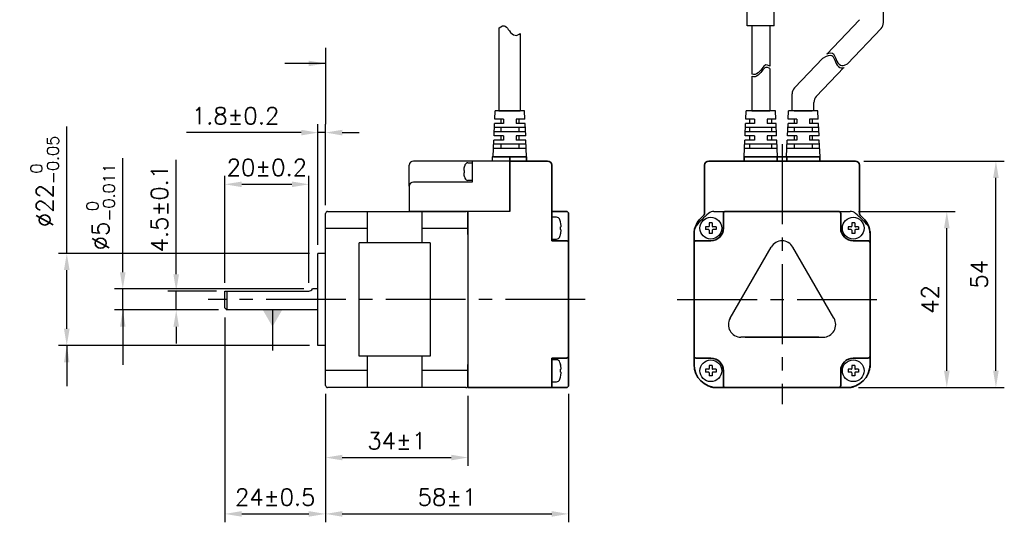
# Model space of a CAD drawing. Header units: millimetres. Extents: x 0 to 594, y 0 to 420.
# Tile 3 of 5: x 226 to 461, y 125 to 245. Entities that reach past the tile are written whole.
import ezdxf

# ---------------------------------------------------------------- set-up
doc = ezdxf.new("R2010")
doc.units = ezdxf.units.MM
doc.header["$PDSIZE"] = -1
doc.linetypes.add('CENTER2', pattern=[28.575, 19.05, -3.175, 3.175, -3.175])
doc.layers.add('Visible (ISO)', color=7, linetype='Continuous', lineweight=50)
doc.styles.get("Standard").update_dxf_attribs({"font": 'txt.shx', "bigfont": 'whgtxt.shx'})
doc.dimstyles.new('2배', dxfattribs={"dimscale": 2, "dimtxt": 2, "dimasz": 2, "dimexe": 1, "dimexo": 1, "dimgap": 1, "dimtad": 1, "dimdec": 3, "dimzin": 9, "dimdsep": 46, "dimtxsty": 'Standard', "dimcen": 0, "dimclrd": 8, "dimclre": 8, "dimclrt": 3, "dimadec": 3, "dimazin": 2, "dimtfac": 1, "dimtdec": 3, "dimtmove": 0, "dimatfit": 3, "dimfxl": 0, "dimtolj": 1, "dimtzin": 1, "dimarcsym": 0})
doc.dimstyles.new('ISO-25', dxfattribs={"dimtxt": 2.5, "dimasz": 2.5, "dimexe": 1.25, "dimexo": 0.625, "dimtad": 1, "dimtxsty": 'Standard', "dimcen": 2.5, "dimadec": 0, "dimazin": 0, "dimtfac": 1, "dimtmove": 0, "dimatfit": 3, "dimfxl": 0, "dimarcsym": 0})

# ---------------------------------------------------------------- blocks, each defined once
blk = doc.blocks.new('*D6')
at = {"color": 8, "lineweight": -2}
for p, q in [((297.16, 191.13), (297.16, 219.93)), ((298.96, 200.63), (298.96, 219.93)), ((293.16, 217.93), (265.82, 217.93)), ((298.96, 217.93), (297.16, 217.93)), ((302.96, 217.93), (306.96, 217.93))]:
    blk.add_line(p, q, dxfattribs=at)
at = {"color": 8}
for points in [[(293.16, 218.6), (293.16, 217.26), (297.16, 217.93)], [(302.96, 218.6), (302.96, 217.26), (298.96, 217.93)]]:
    blk.add_solid(points, dxfattribs=at)
at = {"layer": 'Defpoints', "color": 0}
for p in [(298.96, 217.93), (298.96, 198.63), (297.16, 189.13)]:
    blk.add_point(p, dxfattribs=at)
at = {"color": 3, "insert": (277.49, 221.93), "char_height": 4, "attachment_point": 5}
blk.add_mtext('\\A1;1.8±0.2', dxfattribs=at)
blk = doc.blocks.new('*D7')
at = {"color": 8, "lineweight": -2}
for p, q in [((274.96, 173.82), (274.96, 124.98)), ((298.96, 155.32), (298.96, 124.98)), ((278.96, 126.98), (294.96, 126.98))]:
    blk.add_line(p, q, dxfattribs=at)
at = {"color": 8}
for points in [[(278.96, 127.65), (278.96, 126.32), (274.96, 126.98)], [(294.96, 127.65), (294.96, 126.32), (298.96, 126.98)]]:
    blk.add_solid(points, dxfattribs=at)
at = {"layer": 'Defpoints', "color": 0}
for p in [(274.96, 175.82), (298.96, 157.32), (298.96, 126.98)]:
    blk.add_point(p, dxfattribs=at)
at = {"color": 3, "insert": (286.96, 130.98), "char_height": 4, "attachment_point": 5}
blk.add_mtext('\\A1;24±0.5', dxfattribs=at)
blk = doc.blocks.new('*D8')
at = {"color": 8, "lineweight": -2}
for p, q in [((237.21, 189.13), (237.21, 219.4)), ((295.16, 189.13), (235.21, 189.13)), ((237.21, 171.13), (237.21, 185.13)), ((295.16, 167.13), (235.21, 167.13))]:
    blk.add_line(p, q, dxfattribs=at)
at = {"color": 8}
for points in [[(236.54, 185.13), (237.88, 185.13), (237.21, 189.13)], [(236.54, 171.13), (237.88, 171.13), (237.21, 167.13)]]:
    blk.add_solid(points, dxfattribs=at)
at = {"layer": 'Defpoints', "color": 0}
for p in [(237.21, 189.13), (297.16, 189.13), (297.16, 167.13)]:
    blk.add_point(p, dxfattribs=at)
at = {"color": 3, "insert": (231.94, 206.27), "char_height": 4, "attachment_point": 5, "rotation": 90}
blk.add_mtext('\\A1;%%C22{\\H2.800000;\\S 0^ -0.05;}', dxfattribs=at)
blk = doc.blocks.new('*D9')
at = {"color": 8, "lineweight": -2}
for p, q in [((298.96, 155.63), (298.96, 138.42)), ((332.96, 155.13), (332.96, 138.42)), ((302.96, 140.42), (328.96, 140.42))]:
    blk.add_line(p, q, dxfattribs=at)
at = {"color": 8}
for points in [[(302.96, 141.09), (302.96, 139.76), (298.96, 140.42)], [(328.96, 141.09), (328.96, 139.76), (332.96, 140.42)]]:
    blk.add_solid(points, dxfattribs=at)
at = {"layer": 'Defpoints', "color": 0}
for p in [(298.96, 157.63), (332.96, 157.13), (332.96, 140.42)]:
    blk.add_point(p, dxfattribs=at)
at = {"color": 3, "insert": (315.96, 144.42), "char_height": 4, "attachment_point": 5}
blk.add_mtext('\\A1;34±1', dxfattribs=at)
blk = doc.blocks.new('*D10')
at = {"color": 8, "lineweight": -2}
for p, q in [((274.96, 182.13), (274.96, 207.6)), ((294.96, 182.13), (294.96, 207.6)), ((278.96, 205.6), (290.96, 205.6))]:
    blk.add_line(p, q, dxfattribs=at)
at = {"color": 8}
for points in [[(278.96, 206.26), (278.96, 204.93), (274.96, 205.6)], [(290.96, 206.26), (290.96, 204.93), (294.96, 205.6)]]:
    blk.add_solid(points, dxfattribs=at)
at = {"layer": 'Defpoints', "color": 0}
for p in [(294.96, 205.6), (274.96, 180.13), (294.96, 180.13)]:
    blk.add_point(p, dxfattribs=at)
at = {"color": 3, "insert": (284.96, 209.6), "char_height": 4, "attachment_point": 5}
blk.add_mtext('\\A1;20±0.2', dxfattribs=at)
blk = doc.blocks.new('*D11')
at = {"color": 8, "lineweight": -2}
for p, q in [((263.33, 184.13), (263.33, 211.47)), ((272.96, 180.13), (261.33, 180.13)), ((263.33, 175.63), (263.33, 180.13)), ((273.46, 175.63), (261.33, 175.63)), ((263.33, 171.63), (263.33, 167.63))]:
    blk.add_line(p, q, dxfattribs=at)
at = {"color": 8}
for points in [[(262.66, 184.13), (264, 184.13), (263.33, 180.13)], [(262.66, 171.63), (264, 171.63), (263.33, 175.63)]]:
    blk.add_solid(points, dxfattribs=at)
at = {"layer": 'Defpoints', "color": 0}
for p in [(263.33, 180.13), (274.96, 180.13), (275.46, 175.63)]:
    blk.add_point(p, dxfattribs=at)
at = {"color": 3, "insert": (259.33, 199.8), "char_height": 4, "attachment_point": 5, "rotation": 90}
blk.add_mtext('\\A1;4.5±0.1', dxfattribs=at)
blk = doc.blocks.new('*D12')
at = {"color": 8, "lineweight": -2}
for p, q in [((250.58, 184.63), (250.58, 211.83)), ((293.82, 180.63), (248.58, 180.63)), ((250.58, 175.63), (250.58, 180.63)), ((273.46, 175.63), (248.58, 175.63)), ((250.58, 171.63), (250.58, 167.63))]:
    blk.add_line(p, q, dxfattribs=at)
at = {"color": 8}
for points in [[(249.91, 184.63), (251.24, 184.63), (250.58, 180.63)], [(249.91, 171.63), (251.24, 171.63), (250.58, 175.63)]]:
    blk.add_solid(points, dxfattribs=at)
at = {"layer": 'Defpoints', "color": 0}
for p in [(250.58, 180.63), (295.82, 180.63), (275.46, 175.63)]:
    blk.add_point(p, dxfattribs=at)
at = {"color": 3, "insert": (245.31, 200.23), "char_height": 4, "attachment_point": 5, "rotation": 90}
blk.add_mtext('\\A1;%%C5{\\H2.800000;\\S 0^ -0.011;}', dxfattribs=at)
blk = doc.blocks.new('*D17')
at = {"color": 8, "lineweight": -2}
for p, q in [((298.96, 155.63), (298.96, 124.98)), ((356.96, 155.63), (356.96, 124.98)), ((302.96, 126.98), (352.96, 126.98))]:
    blk.add_line(p, q, dxfattribs=at)
at = {"color": 8}
for points in [[(302.96, 127.65), (302.96, 126.32), (298.96, 126.98)], [(352.96, 127.65), (352.96, 126.32), (356.96, 126.98)]]:
    blk.add_solid(points, dxfattribs=at)
at = {"layer": 'Defpoints', "color": 0}
for p in [(298.96, 157.63), (356.96, 157.63), (356.96, 126.98)]:
    blk.add_point(p, dxfattribs=at)
at = {"color": 3, "insert": (327.96, 130.98), "char_height": 4, "attachment_point": 5}
blk.add_mtext('\\A1;58±1', dxfattribs=at)
blk = doc.blocks.new('*D15')
at = {"color": 8, "lineweight": -2}
for p, q in [((426.15, 199.13), (449.22, 199.13)), ((447.22, 161.13), (447.22, 195.13)), ((426.15, 157.13), (449.22, 157.13))]:
    blk.add_line(p, q, dxfattribs=at)
at = {"color": 8}
for points in [[(446.56, 195.13), (447.89, 195.13), (447.22, 199.13)], [(446.56, 161.13), (447.89, 161.13), (447.22, 157.13)]]:
    blk.add_solid(points, dxfattribs=at)
at = {"layer": 'Defpoints', "color": 0}
for p in [(424.15, 199.13), (447.22, 199.13), (424.15, 157.13)]:
    blk.add_point(p, dxfattribs=at)
at = {"color": 3, "insert": (443.22, 178.13), "char_height": 4, "attachment_point": 5, "rotation": 90}
blk.add_mtext('\\A1;42', dxfattribs=at)
blk = doc.blocks.new('*D16')
at = {"color": 8, "lineweight": -2}
for p, q in [((427.4, 211.13), (460.94, 211.13)), ((458.94, 161.13), (458.94, 207.13)), ((426.15, 157.13), (460.94, 157.13))]:
    blk.add_line(p, q, dxfattribs=at)
at = {"color": 8}
for points in [[(458.28, 207.13), (459.61, 207.13), (458.94, 211.13)], [(458.28, 161.13), (459.61, 161.13), (458.94, 157.13)]]:
    blk.add_solid(points, dxfattribs=at)
at = {"layer": 'Defpoints', "color": 0}
for p in [(425.4, 211.13), (458.94, 211.13), (424.15, 157.13)]:
    blk.add_point(p, dxfattribs=at)
at = {"color": 3, "insert": (454.94, 184.13), "char_height": 4, "attachment_point": 5, "rotation": 90}
blk.add_mtext('\\A1;54', dxfattribs=at)

msp = doc.modelspace()

# ---------------------------------------------------------------- linework, layer by layer
for p, q in [((432.1076, 244.1585), (432.1076, 254.8706)), ((426.3564, 244.8585), (418.5547, 236.6602)), ((340.3139, 242.8167), (340.3139, 223.1329)), ((400.6861, 243.3935), (400.6861, 231.9517)), ((404.9861, 243.3935), (404.9861, 233.7675)), ((431.5564, 242.7797), (423.4882, 234.3013)), ((345.4263, 241.6011), (345.4263, 223.1329)), ((417.6243, 235.6825), (410.8705, 228.5853)), ((404.9861, 233.193), (404.9861, 223.1329)), ((422.6774, 233.4493), (416.0705, 226.5065)), ((400.6861, 231.3772), (400.6861, 223.1329)), ((410.3193, 223.1329), (410.3193, 227.2066)), ((415.5193, 223.1329), (415.5193, 225.1278)), ((339.3671, 221.1329), (339.458, 223.1329)), ((341.458, 221.1329), (339.3671, 221.1329)), ((341.458, 221.1329), (339.3671, 221.1329)), ((346.458, 223.1329), (339.458, 223.1329)), ((345.5142, 223.1329), (340.226, 223.1329)), ((340.3139, 223.1329), (345.4263, 223.1329)), ((345.108, 223.1329), (340.808, 223.1329)), ((340.808, 221.1329), (340.808, 220.1329)), ((341.458, 221.1329), (341.458, 220.1329)), ((342.9142, 223.1329), (345.108, 223.1329)), ((346.5489, 221.1329), (344.458, 221.1329)), ((344.458, 221.1329), (344.458, 220.1329)), ((345.108, 221.1329), (345.108, 220.1329)), ((346.5489, 221.1329), (346.458, 223.1329)), ((399.2452, 221.1329), (399.3361, 223.1329)), ((401.3361, 221.1329), (399.2452, 221.1329)), ((401.3361, 221.1329), (399.2452, 221.1329)), ((406.3361, 223.1329), (399.3361, 223.1329)), ((400.2361, 220.1329), (400.2361, 221.1329)), ((404.9861, 223.1329), (400.6861, 223.1329)), ((401.3361, 221.1329), (401.3361, 220.1329)), ((402.7923, 223.1329), (404.9861, 223.1329)), ((406.427, 221.1329), (404.3361, 221.1329)), ((404.3361, 221.1329), (404.3361, 220.1329)), ((405.4361, 220.1329), (405.4361, 221.1329)), ((406.427, 221.1329), (406.3361, 223.1329)), ((409.3722, 221.1329), (409.4631, 223.1329)), ((411.4631, 221.1329), (409.3722, 221.1329)), ((411.4631, 221.1329), (409.3722, 221.1329)), ((416.4631, 223.1329), (409.4631, 223.1329)), ((415.5193, 223.1329), (410.2311, 223.1329)), ((415.1131, 223.1329), (410.8131, 223.1329)), ((410.8131, 221.1329), (410.8131, 220.1329)), ((411.4631, 221.1329), (411.4631, 220.1329)), ((412.9193, 223.1329), (415.1131, 223.1329)), ((416.554, 221.1329), (414.4631, 221.1329)), ((414.4631, 221.1329), (414.4631, 220.1329)), ((415.1131, 221.1329), (415.1131, 220.1329)), ((416.554, 221.1329), (416.4631, 223.1329)), ((339.1853, 217.1329), (339.3217, 220.1329)), ((346.6398, 219.1329), (339.2762, 219.1329)), ((341.458, 220.1329), (339.3217, 220.1329)), ((341.458, 220.1329), (339.3217, 220.1329)), ((340.808, 219.1329), (340.808, 218.1329)), ((346.5944, 220.1329), (344.458, 220.1329)), ((345.108, 219.1329), (345.108, 218.1329)), ((346.7308, 217.1329), (346.5944, 220.1329)), ((399.0634, 217.1329), (399.1997, 220.1329)), ((406.5179, 219.1329), (399.1543, 219.1329)), ((401.3361, 220.1329), (399.1997, 220.1329)), ((401.3361, 220.1329), (399.1997, 220.1329)), ((400.2361, 218.1329), (400.2361, 219.1329)), ((406.4725, 220.1329), (404.3361, 220.1329)), ((405.4361, 218.1329), (405.4361, 219.1329)), ((406.6088, 217.1329), (406.4725, 220.1329)), ((409.1904, 217.1329), (409.3268, 220.1329)), ((416.6449, 219.1329), (409.2813, 219.1329)), ((411.4631, 220.1329), (409.3268, 220.1329)), ((411.4631, 220.1329), (409.3268, 220.1329)), ((410.8131, 219.1329), (410.8131, 218.1329)), ((416.5995, 220.1329), (414.4631, 220.1329)), ((415.1131, 219.1329), (415.1131, 218.1329)), ((416.7358, 217.1329), (416.5995, 220.1329)), ((341.458, 217.1329), (339.1853, 217.1329)), ((346.6853, 218.1329), (339.2308, 218.1329)), ((340.808, 217.1329), (340.808, 216.1329)), ((341.458, 217.1329), (341.458, 216.1329)), ((346.7308, 217.1329), (344.458, 217.1329)), ((344.458, 217.1329), (344.458, 216.1329)), ((345.108, 217.1329), (345.108, 216.1329)), ((401.3361, 217.1329), (399.0634, 217.1329)), ((406.5634, 218.1329), (399.1088, 218.1329)), ((400.2361, 216.1329), (400.2361, 217.1329)), ((401.3361, 217.1329), (401.3361, 216.1329)), ((406.6088, 217.1329), (404.3361, 217.1329)), ((404.3361, 217.1329), (404.3361, 216.1329)), ((405.4361, 216.1329), (405.4361, 217.1329)), ((411.4631, 217.1329), (409.1904, 217.1329)), ((416.6904, 218.1329), (409.2358, 218.1329)), ((410.8131, 217.1329), (410.8131, 216.1329)), ((411.4631, 217.1329), (411.4631, 216.1329)), ((416.7358, 217.1329), (414.4631, 217.1329)), ((414.4631, 217.1329), (414.4631, 216.1329)), ((415.1131, 217.1329), (415.1131, 216.1329)), ((338.958, 212.1329), (339.1398, 216.1329)), ((346.8671, 214.1329), (339.0489, 214.1329)), ((346.8217, 215.1329), (339.0944, 215.1329)), ((341.458, 216.1329), (339.1398, 216.1329)), ((340.808, 215.1329), (340.808, 214.1329)), ((346.7762, 216.1329), (344.458, 216.1329)), ((345.108, 215.1329), (345.108, 214.1329)), ((346.958, 212.1329), (346.7762, 216.1329)), ((398.8361, 212.1329), (399.0179, 216.1329)), ((406.7452, 214.1329), (398.927, 214.1329)), ((406.6997, 215.1329), (398.9725, 215.1329)), ((401.3361, 216.1329), (399.0179, 216.1329)), ((400.2361, 214.1329), (400.2361, 215.1329)), ((406.6543, 216.1329), (404.3361, 216.1329)), ((405.4361, 214.1329), (405.4361, 215.1329)), ((406.8361, 212.1329), (406.6543, 216.1329)), ((408.9631, 212.1329), (409.1449, 216.1329)), ((416.8722, 214.1329), (409.054, 214.1329)), ((416.8268, 215.1329), (409.0995, 215.1329)), ((411.4631, 216.1329), (409.1449, 216.1329)), ((410.8131, 215.1329), (410.8131, 214.1329)), ((416.7813, 216.1329), (414.4631, 216.1329)), ((415.1131, 215.1329), (415.1131, 214.1329)), ((416.9631, 212.1329), (416.7813, 216.1329)), ((342.958, 212.1329), (338.708, 212.1329)), ((338.708, 212.1329), (338.708, 211.1329)), ((340.4018, 212.1329), (345.5142, 212.1329)), ((342.958, 210.9244), (342.958, 211.9244)), ((318.958, 205.1329), (318.958, 210.1329)), ((342.958, 211.1329), (319.958, 211.1329)), ((333.958, 211.1329), (333.958, 206.1329)), ((333.958, 210.7329), (333.958, 206.5329)), ((342.958, 211.1329), (342.958, 199.1329)), ((318.958, 205.1329), (318.958, 199.1329)), ((333.958, 206.1329), (319.958, 206.1329)), ((298.958, 157.6329), (298.958, 198.6329)), ((299.458, 199.1329), (332.458, 199.1329)), ((308.958, 191.6329), (308.958, 199.1329)), ((342.958, 199.1329), (318.958, 199.1329)), ((321.958, 199.1329), (321.958, 191.6329)), ((332.958, 198.6329), (332.958, 157.6329)), ((352.958, 197.7579), (352.958, 192.5079)), ((391.6515, 199.1329), (424.1477, 199.1329)), ((308.958, 195.0738), (298.958, 195.0738)), ((332.958, 195.0738), (321.958, 195.0738)), ((386.8996, 194.381), (386.8996, 161.8848)), ((428.8996, 194.381), (428.8996, 161.8848)), ((323.958, 191.6329), (306.958, 191.6329)), ((306.958, 164.6329), (306.958, 191.6329)), ((323.958, 191.6329), (323.958, 164.6329)), ((395.4977, 173.6329), (405.3015, 190.6137)), ((420.3015, 173.6329), (410.4977, 190.6137)), ((297.158, 167.1329), (297.158, 189.1329)), ((298.958, 189.1329), (297.158, 189.1329)), ((274.958, 176.1329), (274.958, 180.1329)), ((274.958, 180.1329), (294.958, 180.1329)), ((275.458, 175.6329), (275.458, 180.1329)), ((297.158, 180.6329), (295.8241, 180.6329)), ((274.958, 176.1329), (275.458, 175.6329)), ((297.158, 175.6329), (275.458, 175.6329)), ((298.958, 167.1329), (297.158, 167.1329)), ((399.0958, 169.1329), (398.0958, 169.1329)), ((416.7035, 169.1329), (417.7035, 169.1329)), ((323.958, 164.6329), (306.958, 164.6329)), ((308.958, 157.1329), (308.958, 164.6329)), ((321.958, 164.6329), (321.958, 157.1329)), ((352.958, 163.7579), (352.958, 158.5079)), ((308.958, 161.192), (298.958, 161.192)), ((332.958, 161.192), (321.958, 161.192)), ((332.458, 157.1329), (299.458, 157.1329)), ((391.6515, 157.1329), (424.1477, 157.1329))]:
    msp.add_line(p, q)
at = {"color": 0}
for p, q in [((399.6162, 243.3935), (399.6162, 247.8033)), ((406.056, 243.3935), (406.056, 247.8047)), ((340.3139, 242.8167), (340.4015, 242.8996)), ((340.4015, 242.8996), (340.8058, 243.1863)), ((340.8058, 243.1863), (341.215, 243.3642)), ((341.215, 243.3642), (341.6007, 243.3868)), ((341.6007, 243.3868), (341.8674, 243.2773)), ((341.8674, 243.2773), (342.1131, 243.0752)), ((342.1131, 243.0752), (342.3478, 242.8076)), ((342.3478, 242.8076), (342.5818, 242.5017)), ((342.5818, 242.5017), (342.8261, 242.1845)), ((342.8261, 242.1845), (343.136, 241.8304)), ((406.056, 243.3935), (399.6162, 243.3935)), ((343.136, 241.8304), (343.4686, 241.5227)), ((343.4686, 241.5227), (343.8176, 241.2858)), ((343.8176, 241.2858), (344.178, 241.1443)), ((344.178, 241.1443), (344.5441, 241.1225)), ((344.5441, 241.1225), (344.8597, 241.2123)), ((344.8597, 241.2123), (345.1652, 241.3864)), ((345.1652, 241.3864), (345.4263, 241.6011)), ((417.6243, 235.6825), (418.4866, 236.1488)), ((418.4866, 236.1488), (418.9512, 236.3212)), ((418.5547, 236.6602), (418.6352, 236.7038)), ((418.5748, 236.6813), (419.0999, 236.8761)), ((418.9512, 236.3212), (419.3925, 236.387)), ((419.0999, 236.8761), (419.5412, 236.9419)), ((419.3925, 236.387), (419.7709, 236.3091)), ((419.5412, 236.9419), (419.9196, 236.864)), ((419.7709, 236.3091), (420.0002, 236.1343)), ((419.9196, 236.864), (420.1489, 236.6892)), ((420.0002, 236.1343), (420.1853, 235.8754)), ((420.1489, 236.6892), (420.334, 236.4303)), ((420.1853, 235.8754), (420.3427, 235.5563)), ((420.334, 236.4303), (420.4914, 236.1112)), ((420.3427, 235.5563), (420.4896, 235.2002)), ((420.4896, 235.2002), (420.6434, 234.8306)), ((420.4914, 236.1112), (420.6382, 235.7551)), ((420.6382, 235.7551), (420.7921, 235.3855)), ((420.7921, 235.3855), (420.9998, 234.9632)), ((402.8363, 232.8575), (402.5264, 232.5033)), ((403.0806, 233.1747), (402.8363, 232.8575)), ((403.3146, 233.4806), (403.0806, 233.1747)), ((403.3146, 232.9061), (403.0806, 232.6002)), ((403.5493, 233.7482), (403.3146, 233.4806)), ((403.5493, 233.1737), (403.3146, 232.9061)), ((403.795, 233.9503), (403.5493, 233.7482)), ((403.795, 233.3758), (403.5493, 233.1737)), ((404.0617, 234.0598), (403.795, 233.9503)), ((404.0617, 233.4853), (403.795, 233.3758)), ((404.4474, 234.0371), (404.0617, 234.0598)), ((404.4474, 233.4626), (404.0617, 233.4853)), ((404.8566, 233.8593), (404.4474, 234.0371)), ((404.8566, 233.2848), (404.4474, 233.4626)), ((404.9861, 233.7675), (404.8566, 233.8593)), ((404.9861, 233.193), (404.8566, 233.2848)), ((420.6434, 234.8306), (420.8511, 234.4083)), ((420.8511, 234.4083), (421.0927, 234.025)), ((420.9998, 234.9632), (421.2414, 234.5799)), ((421.0927, 234.025), (421.3685, 233.7059)), ((421.2414, 234.5799), (421.5172, 234.2608)), ((421.3685, 233.7059), (421.6801, 233.4759)), ((421.5172, 234.2608), (421.8287, 234.0308)), ((421.6801, 233.4759), (422.028, 233.3601)), ((421.8287, 234.0308), (422.1767, 233.915)), ((422.028, 233.3601), (422.3561, 233.3652)), ((422.1767, 233.915), (422.5048, 233.9201)), ((422.3561, 233.3652), (422.6963, 233.4543)), ((422.5048, 233.9201), (422.845, 234.0092)), ((422.845, 234.0092), (423.4882, 234.3013)), ((400.8027, 231.8852), (400.6861, 231.9517)), ((400.8027, 231.3108), (400.6861, 231.3772)), ((401.1183, 231.7955), (400.8027, 231.8852)), ((401.1183, 231.221), (400.8027, 231.3108)), ((401.4844, 231.8172), (401.1183, 231.7955)), ((401.4844, 231.2428), (401.1183, 231.221)), ((401.8448, 231.9588), (401.4844, 231.8172)), ((401.8448, 231.3843), (401.4844, 231.2428)), ((402.1938, 232.1956), (401.8448, 231.9588)), ((402.1938, 231.6211), (401.8448, 231.3843)), ((402.5264, 232.5033), (402.1938, 232.1956)), ((402.5264, 231.9289), (402.1938, 231.6211)), ((402.8363, 232.283), (402.5264, 231.9289)), ((403.0806, 232.6002), (402.8363, 232.283))]:
    msp.add_line(p, q, dxfattribs=at)
at = {"color": 8}
msp.add_line((298.958, 238.139), (298.958, 219.9307), dxfattribs=at)
at = {"lineweight": 35}
for p, q in [((340.808, 223.1329), (342.9142, 223.1329)), ((400.6861, 223.1329), (402.7923, 223.1329)), ((410.8131, 223.1329), (412.9193, 223.1329)), ((346.958, 212.1329), (342.958, 212.1329)), ((342.958, 211.1329), (342.958, 212.1329)), ((346.958, 211.1329), (346.958, 212.1329)), ((342.958, 211.1329), (342.958, 210.1329)), ((342.958, 211.1329), (351.958, 211.1329)), ((342.958, 199.1329), (342.958, 210.1329)), ((352.958, 210.1329), (352.958, 198.7564)), ((332.958, 199.1329), (332.958, 193.6329)), ((352.958, 199.1329), (356.458, 199.1329)), ((352.958, 198.7564), (352.958, 197.1799)), ((356.958, 198.6329), (356.958, 195.1329)), ((352.958, 193.6329), (352.958, 197.1799)), ((356.958, 195.1329), (356.958, 191.6329)), ((352.958, 193.6329), (352.958, 192.1329)), ((352.958, 192.1329), (356.458, 192.1329)), ((356.958, 191.6329), (356.958, 164.6329)), ((356.958, 164.6329), (356.958, 161.1329)), ((332.958, 162.6329), (332.958, 157.1329)), ((356.458, 164.1329), (352.958, 164.1329)), ((352.958, 162.6329), (352.958, 164.1329)), ((352.958, 157.1329), (352.958, 162.6329)), ((356.958, 161.1329), (356.958, 157.6329)), ((352.958, 157.1329), (332.958, 157.1329)), ((356.458, 157.1329), (352.958, 157.1329))]:
    msp.add_line(p, q, dxfattribs=at)
at = {"color": 1, "linetype": 'CENTER2'}
for p, q in [((407.8996, 215.1329), (407.8996, 153.1329)), ((360.958, 178.1329), (270.958, 178.1329)), ((382.8996, 178.1329), (432.8996, 178.1329))]:
    msp.add_line(p, q, dxfattribs=at)
at = {"extrusion": (1e-16, -1, 0)}
for p, q in [((332.1429, 209.8442), (332.1429, 209.8756)), ((332.1429, 209.8756), (332.1429, 209.8442)), ((332.9261, 210.7329), (333.958, 210.7329)), ((332.1429, 208.355), (332.1429, 208.9108)), ((332.1429, 207.3902), (332.1429, 207.4217)), ((333.958, 206.5329), (332.9261, 206.5329))]:
    msp.add_line(p, q, dxfattribs=at)
at = {"extrusion": (-1e-16, -1, 0)}
for p, q in [((354.048, 197.7579), (352.958, 197.7579)), ((355.0269, 196.647), (355.0269, 196.6863)), ((355.0269, 196.6863), (355.0269, 196.647)), ((355.0269, 194.7855), (355.0269, 195.4803)), ((355.0269, 193.5795), (355.0269, 193.6189)), ((352.958, 192.5079), (354.048, 192.5079)), ((354.048, 163.7579), (352.958, 163.7579)), ((355.0269, 162.647), (355.0269, 162.6863)), ((355.0269, 162.6863), (355.0269, 162.647)), ((355.0269, 160.7855), (355.0269, 161.4803)), ((352.958, 158.5079), (354.048, 158.5079)), ((355.0269, 159.5795), (355.0269, 159.6189))]:
    msp.add_line(p, q, dxfattribs=at)
at = {"color": 7, "linetype": 'Continuous'}
for p, q in [((389.6496, 195.4829), (389.6496, 194.7829)), ((390.3996, 195.4829), (389.6496, 195.4829)), ((391.2496, 196.3829), (390.5496, 196.3829)), ((390.5496, 196.3829), (390.5496, 195.6329)), ((391.2496, 196.3829), (391.2496, 195.6329)), ((392.1496, 195.4829), (391.3996, 195.4829)), ((392.1496, 195.4829), (392.1496, 194.7829)), ((423.6496, 195.4829), (423.6496, 194.7829)), ((424.3996, 195.4829), (423.6496, 195.4829)), ((425.2496, 196.3829), (424.5496, 196.3829)), ((424.5496, 196.3829), (424.5496, 195.6329)), ((425.2496, 196.3829), (425.2496, 195.6329)), ((426.1496, 195.4829), (425.3996, 195.4829)), ((426.1496, 195.4829), (426.1496, 194.7829)), ((390.3996, 194.7829), (389.6496, 194.7829)), ((390.5496, 194.6329), (390.5496, 193.8829)), ((391.2496, 193.8829), (390.5496, 193.8829)), ((391.2496, 194.6329), (391.2496, 193.8829)), ((392.1496, 194.7829), (391.3996, 194.7829)), ((424.3996, 194.7829), (423.6496, 194.7829)), ((424.5496, 194.6329), (424.5496, 193.8829)), ((425.2496, 193.8829), (424.5496, 193.8829)), ((425.2496, 194.6329), (425.2496, 193.8829)), ((426.1496, 194.7829), (425.3996, 194.7829)), ((391.2496, 162.3829), (390.5496, 162.3829)), ((390.5496, 162.3829), (390.5496, 161.6329)), ((391.2496, 162.3829), (391.2496, 161.6329)), ((425.2496, 162.3829), (424.5496, 162.3829)), ((424.5496, 162.3829), (424.5496, 161.6329)), ((425.2496, 162.3829), (425.2496, 161.6329)), ((389.6496, 161.4829), (389.6496, 160.7829)), ((390.3996, 161.4829), (389.6496, 161.4829)), ((390.3996, 160.7829), (389.6496, 160.7829)), ((390.5496, 160.6329), (390.5496, 159.8829)), ((391.2496, 159.8829), (390.5496, 159.8829)), ((391.2496, 160.6329), (391.2496, 159.8829)), ((392.1496, 161.4829), (391.3996, 161.4829)), ((392.1496, 160.7829), (391.3996, 160.7829)), ((392.1496, 161.4829), (392.1496, 160.7829)), ((423.6496, 161.4829), (423.6496, 160.7829)), ((424.3996, 161.4829), (423.6496, 161.4829)), ((424.3996, 160.7829), (423.6496, 160.7829)), ((424.5496, 160.6329), (424.5496, 159.8829)), ((425.2496, 159.8829), (424.5496, 159.8829)), ((425.2496, 160.6329), (425.2496, 159.8829)), ((426.1496, 161.4829), (425.3996, 161.4829)), ((426.1496, 160.7829), (425.3996, 160.7829)), ((426.1496, 161.4829), (426.1496, 160.7829))]:
    msp.add_line(p, q, dxfattribs=at)
for centre in [(390.8996, 195.1329), (424.8996, 195.1329), (390.8996, 161.1329), (424.8996, 161.1329)]:
    msp.add_circle(centre, 2.6)
for centre, radius, start, end in [((430.1076, 244.1585), 2, 316.419966, 360), ((412.3193, 227.2066), 2, 136.419966, 180), ((417.5193, 225.1278), 2, 136.419966, 180), ((319.958, 210.1329), 1, 90, 180), ((337.398, 208.633), 5.4, 162.851596, 166.696381), ((332.9261, 210.0129), 0.72, 90, 162.851596), ((337.398, 208.6328), 5.4, 193.303619, 197.148404), ((332.9261, 207.2529), 0.72, 197.148404, 270), ((319.958, 205.1329), 1, 90, 180), ((299.458, 198.6329), 0.5, 90, 180), ((332.458, 198.6329), 0.5, 360, 90), ((354.048, 196.8579), 0.9, 17.148404, 90), ((407.8996, 178.1329), 27, 130.535802, 139.464198), ((391.6515, 197.1329), 2, 90, 130.535802), ((424.1477, 197.1329), 2, 49.464198, 90), ((407.8996, 178.1329), 27, 40.535802, 49.464198), ((348.458, 195.1331), 6.75, 13.303619, 17.148404), ((388.8996, 194.381), 2, 139.464198, 180), ((426.8996, 194.381), 2, 0, 40.535802), ((354.048, 193.4079), 0.9, 270, 342.851596), ((348.458, 195.1328), 6.75, 342.851596, 346.696381), ((407.8996, 189.1137), 3, 30, 150), ((294.958, 181.1329), 1, 270, 330), ((398.0958, 172.1329), 3, 150, 270), ((417.7035, 172.1329), 3, 270, 30), ((354.048, 162.8579), 0.9, 17.148404, 90), ((348.458, 161.1331), 6.75, 13.303619, 17.148404), ((388.8996, 161.8848), 2, 180, 212.209912), ((426.8996, 161.8848), 2, 327.790088, 0), ((299.458, 157.6329), 0.5, 180, 270), ((332.458, 157.6329), 0.5, 270, 360), ((354.048, 159.4079), 0.9, 270, 342.851596), ((348.458, 161.1328), 6.75, 342.851596, 346.696381), ((391.6515, 159.1329), 2, 237.790088, 270), ((424.1477, 159.1329), 2, 270, 302.209912)]:
    msp.add_arc(centre, radius, start, end)
at = {"lineweight": 35}
for centre, radius, start, end in [((351.958, 210.1329), 1, 0, 90), ((356.458, 198.6329), 0.5, 0, 90), ((356.458, 191.6329), 0.5, 0, 90), ((356.458, 164.6329), 0.5, 270, 0), ((356.458, 157.6329), 0.5, 270, 0)]:
    msp.add_arc(centre, radius, start, end, dxfattribs=at)
at = {"color": 7, "linetype": 'Continuous'}
for centre, start, end in [((390.3996, 195.6329), 269.999999, 0.000009), ((391.3996, 195.6329), 180, 270.000003), ((424.3996, 195.6329), 269.999999, 0.000009), ((425.3996, 195.6329), 180, 270.000003), ((390.3996, 194.6329), 359.999995, 89.999997), ((391.3996, 194.6329), 89.999997, 180), ((424.3996, 194.6329), 359.999995, 89.999997), ((425.3996, 194.6329), 89.999997, 180), ((390.3996, 161.6329), 269.999999, 0.000009), ((390.3996, 160.6329), 359.999995, 89.999997), ((391.3996, 161.6329), 180, 270.000003), ((391.3996, 160.6329), 89.999997, 180), ((424.3996, 161.6329), 269.999999, 0.000009), ((424.3996, 160.6329), 359.999995, 89.999997), ((425.3996, 161.6329), 180, 270.000003), ((425.3996, 160.6329), 89.999997, 180)]:
    msp.add_arc(centre, 0.15, start, end, dxfattribs=at)
for points in [[(332.0291, 209.0423), (332.033, 209.1326), (332.0396, 209.2244), (332.0492, 209.317)], [(332.0492, 208.92), (332.0396, 208.9612), (332.033, 209.0021), (332.0291, 209.0423)], [(332.0291, 208.2235), (332.033, 208.2637), (332.0396, 208.3046), (332.0492, 208.3458)], [(332.0492, 207.9488), (332.0396, 208.0414), (332.033, 208.1332), (332.0291, 208.2235)], [(332.0492, 208.9203), (332.0492, 208.9202), (332.0492, 208.9201), (332.0492, 208.92)], [(355.1691, 195.6447), (355.1644, 195.7576), (355.1561, 195.8723), (355.144, 195.9881)], [(355.144, 195.4918), (355.1561, 195.5433), (355.1644, 195.5944), (355.1691, 195.6447)], [(355.1441, 195.4921), (355.1441, 195.492), (355.1441, 195.4919), (355.144, 195.4918)], [(355.1691, 194.6211), (355.1644, 194.6714), (355.1561, 194.7225), (355.144, 194.774)], [(355.144, 194.2777), (355.1561, 194.3935), (355.1644, 194.5083), (355.1691, 194.6211)], [(355.1691, 161.6447), (355.1644, 161.7576), (355.1561, 161.8723), (355.144, 161.9881)], [(355.144, 161.4918), (355.1561, 161.5433), (355.1644, 161.5944), (355.1691, 161.6447)], [(355.1441, 161.4921), (355.1441, 161.492), (355.1441, 161.4919), (355.144, 161.4918)], [(355.1691, 160.6211), (355.1644, 160.6714), (355.1561, 160.7225), (355.144, 160.774)], [(355.144, 160.2777), (355.1561, 160.3935), (355.1644, 160.5083), (355.1691, 160.6211)]]:
    msp.add_open_spline(points, degree=3)
for points, knots in [([(332.0492, 209.317), (332.0692, 209.4747), (332.0965, 209.6335), (332.1349, 209.8086), (332.1389, 209.8264), (332.1429, 209.8442)], [13.853196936, 13.853196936, 13.853196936, 13.853196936, 14.222938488, 14.222938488, 14.264868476, 14.264868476, 14.264868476, 14.264868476]), ([(332.1429, 208.9108), (332.1389, 208.9111), (332.1349, 208.9114), (332.0965, 208.9145), (332.0692, 208.9173), (332.0492, 208.92)], [12.353396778, 12.353396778, 12.353396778, 12.353396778, 12.395326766, 12.395326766, 12.765068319, 12.765068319, 12.765068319, 12.765068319]), ([(332.0492, 208.92), (332.0692, 208.9173), (332.0965, 208.9145), (332.1348, 208.9114), (332.1386, 208.9111), (332.1426, 208.9108)], [13.853196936, 13.853196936, 13.853196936, 13.853196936, 14.222938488, 14.222938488, 14.263757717, 14.263757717, 14.263757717, 14.263757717]), ([(332.0492, 208.3458), (332.0692, 208.3486), (332.0965, 208.3513), (332.1349, 208.3544), (332.1389, 208.3547), (332.1429, 208.355)], [13.853196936, 13.853196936, 13.853196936, 13.853196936, 14.222938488, 14.222938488, 14.264868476, 14.264868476, 14.264868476, 14.264868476]), ([(332.1429, 207.4217), (332.1389, 207.4395), (332.1349, 207.4573), (332.0965, 207.6323), (332.0692, 207.7911), (332.0492, 207.9488)], [12.353396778, 12.353396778, 12.353396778, 12.353396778, 12.395326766, 12.395326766, 12.765068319, 12.765068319, 12.765068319, 12.765068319]), ([(355.144, 195.9881), (355.119, 196.1851), (355.0849, 196.3836), (355.037, 196.6025), (355.032, 196.6247), (355.0269, 196.647)], [13.853196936, 13.853196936, 13.853196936, 13.853196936, 14.222938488, 14.222938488, 14.264868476, 14.264868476, 14.264868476, 14.264868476]), ([(355.0269, 195.4803), (355.032, 195.4807), (355.037, 195.4811), (355.0849, 195.4849), (355.119, 195.4883), (355.144, 195.4918)], [12.353396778, 12.353396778, 12.353396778, 12.353396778, 12.395326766, 12.395326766, 12.765068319, 12.765068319, 12.765068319, 12.765068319]), ([(355.144, 195.4918), (355.119, 195.4883), (355.0849, 195.4849), (355.0371, 195.4811), (355.0323, 195.4807), (355.0273, 195.4803)], [13.853196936, 13.853196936, 13.853196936, 13.853196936, 14.222938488, 14.222938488, 14.263757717, 14.263757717, 14.263757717, 14.263757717]), ([(355.144, 194.774), (355.119, 194.7775), (355.0849, 194.7809), (355.037, 194.7848), (355.032, 194.7851), (355.0269, 194.7855)], [13.853196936, 13.853196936, 13.853196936, 13.853196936, 14.222938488, 14.222938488, 14.264868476, 14.264868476, 14.264868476, 14.264868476]), ([(355.0269, 193.6189), (355.032, 193.6411), (355.037, 193.6634), (355.0849, 193.8822), (355.119, 194.0807), (355.144, 194.2777)], [12.353396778, 12.353396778, 12.353396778, 12.353396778, 12.395326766, 12.395326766, 12.765068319, 12.765068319, 12.765068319, 12.765068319]), ([(355.144, 161.9881), (355.119, 162.1851), (355.0849, 162.3836), (355.037, 162.6025), (355.032, 162.6247), (355.0269, 162.647)], [13.853196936, 13.853196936, 13.853196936, 13.853196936, 14.222938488, 14.222938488, 14.264868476, 14.264868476, 14.264868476, 14.264868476]), ([(355.0269, 161.4803), (355.032, 161.4807), (355.037, 161.4811), (355.0849, 161.4849), (355.119, 161.4883), (355.144, 161.4918)], [12.353396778, 12.353396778, 12.353396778, 12.353396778, 12.395326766, 12.395326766, 12.765068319, 12.765068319, 12.765068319, 12.765068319]), ([(355.144, 160.774), (355.119, 160.7775), (355.0849, 160.7809), (355.037, 160.7848), (355.032, 160.7851), (355.0269, 160.7855)], [13.853196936, 13.853196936, 13.853196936, 13.853196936, 14.222938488, 14.222938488, 14.264868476, 14.264868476, 14.264868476, 14.264868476]), ([(355.0269, 159.6189), (355.032, 159.6411), (355.037, 159.6634), (355.0849, 159.8822), (355.119, 160.0807), (355.144, 160.2777)], [12.353396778, 12.353396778, 12.353396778, 12.353396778, 12.395326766, 12.395326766, 12.765068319, 12.765068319, 12.765068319, 12.765068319]), ([(355.144, 161.4918), (355.119, 161.4883), (355.0849, 161.4849), (355.0371, 161.4811), (355.0323, 161.4807), (355.0273, 161.4803)], [13.853196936, 13.853196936, 13.853196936, 13.853196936, 14.222938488, 14.222938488, 14.263757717, 14.263757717, 14.263757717, 14.263757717])]:
    msp.add_open_spline(points, degree=3, knots=knots)
at = {"layer": 'Visible (ISO)', "lineweight": 35}
for p, q in [((339.0215, 212.1329), (346.8945, 212.1329)), ((339.0215, 212.1329), (346.8945, 212.1329)), ((398.8996, 212.1329), (406.7726, 212.1329)), ((398.8996, 211.1329), (398.8996, 212.1329)), ((398.8996, 212.1329), (406.7726, 212.1329)), ((409.0266, 212.1329), (406.7726, 212.1329)), ((406.7726, 211.1329), (406.7726, 212.1329)), ((409.0266, 212.1329), (416.8996, 212.1329)), ((409.0266, 211.1329), (409.0266, 212.1329)), ((409.0266, 212.1329), (416.8996, 212.1329)), ((416.8996, 211.1329), (416.8996, 212.1329)), ((389.3996, 198.7564), (389.3996, 210.1329)), ((390.3996, 211.1329), (425.3996, 211.1329)), ((426.3996, 210.1329), (426.3996, 198.7564)), ((393.8996, 195.1329), (393.8996, 198.6329)), ((394.3996, 199.1329), (421.3996, 199.1329)), ((421.8996, 198.6329), (421.8996, 195.1329)), ((386.8996, 193.6329), (386.8996, 191.6329)), ((428.8996, 191.6329), (428.8996, 193.6329)), ((386.8996, 164.6329), (386.8996, 191.6329)), ((387.3996, 192.1329), (390.8996, 192.1329)), ((424.8996, 192.1329), (428.3996, 192.1329)), ((428.8996, 191.6329), (428.8996, 164.6329)), ((416.7035, 169.1329), (399.0958, 169.1329)), ((386.8996, 162.6329), (386.8996, 164.6329)), ((428.8996, 164.6329), (428.8996, 162.6329)), ((390.8996, 164.1329), (387.3996, 164.1329)), ((428.3996, 164.1329), (424.8996, 164.1329)), ((393.8996, 157.6329), (393.8996, 161.1329)), ((421.8996, 161.1329), (421.8996, 157.6329)), ((394.3996, 157.1329), (392.3996, 157.1329)), ((421.3996, 157.1329), (394.3996, 157.1329)), ((423.3996, 157.1329), (421.3996, 157.1329))]:
    msp.add_line(p, q, dxfattribs=at)
for centre, radius, start, end in [((390.3996, 210.1329), 1, 90, 180), ((425.3996, 210.1329), 1, 0, 90), ((392.3996, 193.6329), 5.5, 127.979872, 180), ((388.3996, 198.7564), 1, 307.979872, 0), ((394.3996, 198.6329), 0.5, 90, 180), ((421.3996, 198.6329), 0.5, 0, 90), ((427.3996, 198.7564), 1, 180, 232.020128), ((423.3996, 193.6329), 5.5, 0, 52.020128), ((390.8996, 195.1329), 3, 270, 0), ((424.8996, 195.1329), 3, 180, 270), ((387.3996, 191.6329), 0.5, 90, 180), ((428.3996, 191.6329), 0.5, 0, 90), ((387.3996, 164.6329), 0.5, 180, 270), ((428.3996, 164.6329), 0.5, 270, 0), ((392.3996, 162.6329), 5.5, 180, 270), ((390.8996, 161.1329), 3, 0, 90), ((424.8996, 161.1329), 3, 90, 180), ((423.3996, 162.6329), 5.5, 270, 0), ((394.3996, 157.6329), 0.5, 180, 270), ((421.3996, 157.6329), 0.5, 270, 0)]:
    msp.add_arc(centre, radius, start, end, dxfattribs=at)

# ---------------------------------------------------------------- dimensions: what is measured, and where the dimension line sits
for base, p1, p2, override, picture, middle in [((298.958, 217.9307), (297.158, 189.1329), (298.958, 198.6329), {"dimscale": 2, "dimtxt": 2, "dimasz": 2, "dimexe": 1, "dimexo": 1, "dimgap": 1, "dimdec": 3, "dimzin": 9, "dimdsep": 46, "dimcen": 0, "dimclrd": 8, "dimclre": 8, "dimclrt": 3, "dimadec": 3, "dimazin": 2, "dimtol": 1, "dimtp": 0.2, "dimtm": 0.2, "dimtdec": 3, "dimfxl": 0.6, "dimtolj": 1, "dimtzin": 9, "dimarcsym": 1}, '*D6', (277.4914, 217.9307)), ((294.958, 205.5957), (274.958, 180.1329), (294.958, 180.1329), {"dimscale": 2, "dimtxt": 2, "dimasz": 2, "dimexe": 1, "dimexo": 1, "dimgap": 1, "dimdec": 3, "dimzin": 9, "dimdsep": 46, "dimcen": 0, "dimclrd": 8, "dimclre": 8, "dimclrt": 3, "dimadec": 3, "dimazin": 2, "dimtol": 1, "dimtp": 0.2, "dimtm": 0.2, "dimtdec": 3, "dimfxl": 0.6, "dimtolj": 1, "dimtzin": 9, "dimarcsym": 1}, '*D10', (284.958, 205.5957)), ((298.958, 126.9835), (274.958, 175.8234), (298.958, 157.3234), {"dimscale": 2, "dimtxt": 2, "dimasz": 2, "dimexe": 1, "dimexo": 1, "dimgap": 1, "dimdec": 3, "dimzin": 9, "dimdsep": 46, "dimcen": 0, "dimclrd": 8, "dimclre": 8, "dimclrt": 3, "dimadec": 3, "dimazin": 2, "dimtol": 1, "dimtp": 0.5, "dimtm": 0.5, "dimtdec": 3, "dimfxl": 0.6, "dimtolj": 1, "dimtzin": 9, "dimarcsym": 1}, '*D7', (286.958, 126.9835)), ((332.958, 140.4218), (298.958, 157.6329), (332.958, 157.1329), {"dimscale": 2, "dimtxt": 2, "dimasz": 2, "dimexe": 1, "dimexo": 1, "dimgap": 1, "dimdec": 3, "dimzin": 9, "dimdsep": 46, "dimcen": 0, "dimclrd": 8, "dimclre": 8, "dimclrt": 3, "dimadec": 3, "dimazin": 2, "dimtol": 1, "dimtp": 1, "dimtm": 1, "dimtdec": 3, "dimfxl": 0.6, "dimtolj": 1, "dimtzin": 9, "dimarcsym": 1}, '*D9', (315.958, 140.4218))]:
    dim = msp.add_linear_dim(base=base, p1=p1, p2=p2, dimstyle='ISO-25', override=override)
    dim.commit()
    dim.dimension.update_dxf_attribs({"geometry": picture, "text_midpoint": middle, "dimtype": 160})
for base, p1, p2, override, picture, middle in [((237.21, 189.1329), (297.158, 167.1329), (297.158, 189.1329), {"dimscale": 2, "dimtxt": 2, "dimasz": 2, "dimexe": 1, "dimexo": 1, "dimgap": 1, "dimdec": 3, "dimzin": 9, "dimdsep": 46, "dimcen": 0, "dimclrd": 8, "dimclre": 8, "dimclrt": 3, "dimadec": 3, "dimazin": 2, "dimtol": 1, "dimtm": 0.05, "dimtfac": 0.7, "dimtdec": 3, "dimfxl": 0.6, "dimtolj": 1, "dimtzin": 9, "dimarcsym": 1}, '*D8', (237.21, 206.2662)), ((250.577, 180.6329), (275.458, 175.6329), (295.8241, 180.6329), {"dimscale": 2, "dimtxt": 2, "dimasz": 2, "dimexe": 1, "dimexo": 1, "dimgap": 1, "dimdec": 3, "dimzin": 9, "dimdsep": 46, "dimcen": 0, "dimclrd": 8, "dimclre": 8, "dimclrt": 3, "dimadec": 3, "dimazin": 2, "dimtol": 1, "dimtm": 0.011, "dimtfac": 0.7, "dimtdec": 3, "dimfxl": 0.6, "dimtolj": 1, "dimtzin": 9, "dimarcsym": 1}, '*D12', (250.577, 200.2329))]:
    dim = msp.add_linear_dim(base=base, p1=p1, p2=p2, angle=90, text='%%C<>', dimstyle='ISO-25', override=override)
    dim.commit()
    dim.dimension.update_dxf_attribs({"geometry": picture, "text_midpoint": middle, "dimtype": 160})
for base, p1, p2, override, picture, middle in [((263.3306, 180.1329), (275.458, 175.6329), (274.958, 180.1329), {"dimscale": 2, "dimtxt": 2, "dimasz": 2, "dimexe": 1, "dimexo": 1, "dimgap": 1, "dimdec": 3, "dimzin": 9, "dimdsep": 46, "dimcen": 0, "dimclrd": 8, "dimclre": 8, "dimclrt": 3, "dimadec": 3, "dimazin": 2, "dimtol": 1, "dimtp": 0.1, "dimtm": 0.1, "dimtdec": 3, "dimfxl": 0.6, "dimtolj": 1, "dimtzin": 9, "dimarcsym": 1}, '*D11', (259.3306, 199.7996)), ((458.9431, 211.1329), (424.1477, 157.1329), (425.3996, 211.1329), {"dimscale": 2, "dimtxt": 2, "dimasz": 2, "dimexe": 1, "dimexo": 1, "dimgap": 1, "dimdec": 3, "dimzin": 9, "dimdsep": 46, "dimcen": 0, "dimclrd": 8, "dimclre": 8, "dimclrt": 3, "dimadec": 3, "dimazin": 2, "dimtp": 1, "dimtm": 1, "dimtdec": 3, "dimfxl": 0.6, "dimtolj": 1, "dimtzin": 9, "dimarcsym": 1}, '*D16', (454.9431, 184.1329)), ((447.2228, 199.1329), (424.1477, 157.1329), (424.1477, 199.1329), {"dimscale": 2, "dimtxt": 2, "dimasz": 2, "dimexe": 1, "dimexo": 1, "dimgap": 1, "dimdec": 3, "dimzin": 9, "dimdsep": 46, "dimcen": 0, "dimclrd": 8, "dimclre": 8, "dimclrt": 3, "dimadec": 3, "dimazin": 2, "dimtp": 1, "dimtm": 1, "dimtdec": 3, "dimfxl": 0.6, "dimtolj": 1, "dimtzin": 9, "dimarcsym": 1}, '*D15', (443.2228, 178.1329))]:
    dim = msp.add_linear_dim(base=base, p1=p1, p2=p2, angle=90, dimstyle='ISO-25', override=override)
    dim.commit()
    dim.dimension.update_dxf_attribs({"geometry": picture, "text_midpoint": middle})
dim = msp.add_linear_dim(base=(356.958, 126.9835), p1=(298.958, 157.6329), p2=(356.958, 157.6329), dimstyle='ISO-25', override={"dimscale": 2, "dimtxt": 2, "dimasz": 2, "dimexe": 1, "dimexo": 1, "dimgap": 1, "dimdec": 3, "dimzin": 9, "dimdsep": 46, "dimcen": 0, "dimclrd": 8, "dimclre": 8, "dimclrt": 3, "dimadec": 3, "dimazin": 2, "dimtol": 1, "dimtp": 1, "dimtm": 1, "dimtdec": 3, "dimfxl": 0.6, "dimtolj": 1, "dimtzin": 9, "dimarcsym": 1})
dim.commit()
dim.dimension.update_dxf_attribs({"geometry": '*D17', "text_midpoint": (327.958, 130.9835)})

# ---------------------------------------------------------------- leaders
for points in [[(298.958, 234.422), (289.25, 234.422)], [(250.577, 175.6329), (250.577, 162.5695)], [(237.21, 167.1329), (237.21, 157.4249)]]:
    msp.add_leader(points, dimstyle='2배')
msp.add_leader([(286.308, 175.6329), (286.308, 165.9249)], dimstyle='2배', override={"dimldrblk": 'DatumFilled'})

doc.saveas('drawing.dxf')
